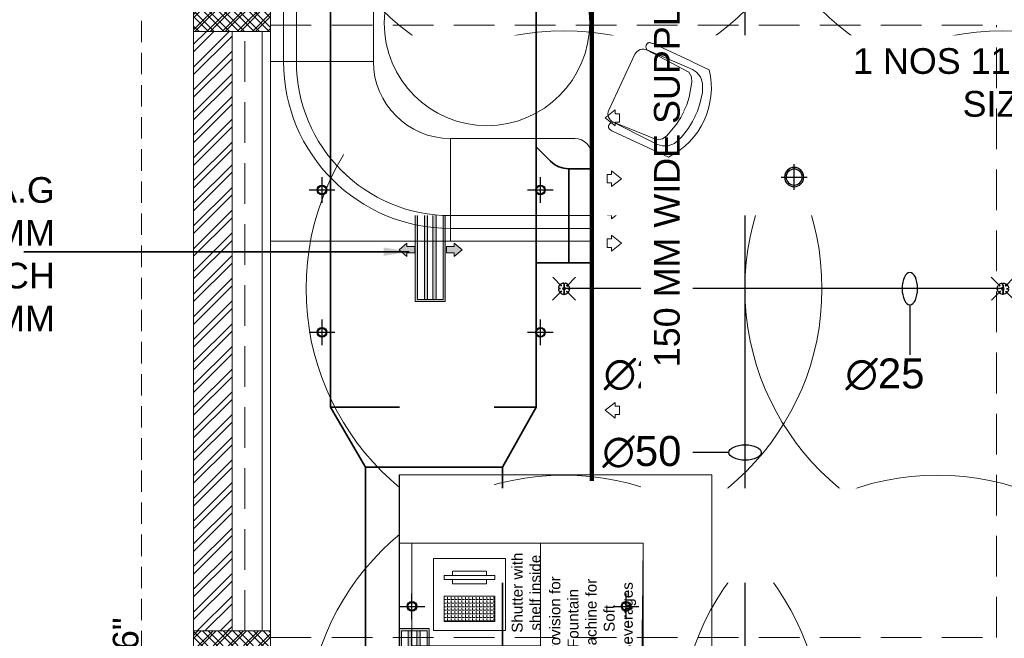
# Model space of a CAD drawing. Header units: inches. Extents: x 105152 to 158499, y 12149 to 30915.
# Tile 145 of 256: x 126132 to 126361, y 21134 to 21279. Entities that reach past the tile are written whole.
import ezdxf

# ---------------------------------------------------------------- set-up
doc = ezdxf.new("R2010")
doc.units = ezdxf.units.IN
doc.header["$MEASUREMENT"] = 0
doc.header["$PDMODE"] = 34
doc.linetypes.add('HIDDEN', pattern=[0.375, 0.25, -0.125])
doc.linetypes.add('HIDDEN2', pattern=[0.1875, 0.125, -0.0625])
doc.layers.add('15w led', color=7, linetype='Continuous', true_color=0xe600e6)
for name, color, linetype, lineweight in [('AC DUCT', 5, 'Continuous', 35), ('AR - PLAN', 251, 'Continuous', 5), ('BEAM', 173, 'Continuous', 5), ('COVERAGE ', 251, 'Continuous', 5), ('EQUIPMENT', 7, 'Continuous', 25), ('FIRE', 1, 'Continuous', 25), ('FIRE TEXT', 7, 'Continuous', 25), ('HVAC SERVICE', 1, 'Continuous', 35), ('HVAC TEXT PP', 104, 'Continuous', 20), ('PD_BRICK WALL_115', 134, 'Continuous', 30), ('PD_COLUMN', 2, 'Continuous', 60), ('PD_ELEVATION_03', 80, 'Continuous', 25), ('PD_FURNITURE_LOOSE', 20, 'Continuous', 18), ('PD_HATCH', 45, 'Continuous', 9), ('SAG', 140, 'Continuous', 20), ('SH-SPRINKLAR', 1, 'Continuous', 0)]:
    doc.layers.add(name, color=color, linetype=linetype, lineweight=lineweight)
for name, color, linetype in [('PD_DIMENSION', 101, 'Continuous'), ('PD_LIGHTING', 23, 'Continuous'), ('PDF_furniture', 7, 'Continuous'), ('PDF_text', 7, 'Continuous'), ('PP-SPRINKLER', 1, 'Continuous')]:
    doc.layers.add(name, color=color, linetype=linetype)
doc.styles.add('PDF Swiss721BT-RomanCondensed', font='arial.ttf')
doc.styles.get("Standard").update_dxf_attribs({"font": 'arial.ttf', "height": 6})
doc.styles.add('text Ht 200mm', font='arial.ttf')
doc.dimstyles.new('ISO-10', dxfattribs={"dimtxt": 6, "dimasz": 0.5, "dimexe": 1.25, "dimexo": 0.625, "dimtad": 1, "dimtoh": 1, "dimdec": 1, "dimlunit": 4, "dimtxsty": 'Standard', "dimblk": 'ARCHTICK', "dimcen": 2.5, "dimclrt": 3, "dimadec": 0, "dimazin": 0, "dimtfac": 1, "dimtdec": 1, "dimtmove": 1, "dimatfit": 3, "dimfxl": 1, "dimarcsym": 0})
pattern_1 = [(45, (144327.2833, 25769.4912), (-1.767766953, 1.767766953), []), (135, (144327.2833, 25769.4912), (-1.767766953, -1.767766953), [])]

# ---------------------------------------------------------------- blocks, each defined once
blk = doc.blocks.new('PP-CEILING PENDANT')
at = {"layer": 'COVERAGE ', "color": 8, "lineweight": 5}
blk.add_circle((0, 0), 1700, dxfattribs=at)
at = {"layer": 'SH-SPRINKLAR', "lineweight": -3}
for p, q in [((-16.9, 17), (-75.6, 75.8)), ((17.2, 16.7), (75.4, 75)), ((-24, 0.1), (-37.4, -2.9)), ((-24, 0.8), (-37.3, 3.8)), ((-17.1, 16.7), (-28.7, 24.1)), ((-16.6, 17.3), (-23.9, 28.9)), ((-0.4, 24), (-3.4, 37.3)), ((-1.5, 8.9), (-1.5, 23.9)), ((0.6, 24), (3.5, 37.3)), ((1.5, 8.9), (1.5, 23.9)), ((16.8, 17.2), (24.1, 28.7)), ((17.6, 16.3), (29.1, 23.7)), ((23.9, -0.1), (37.4, 2.9)), ((-17.5, -16.3), (-76.5, -75.3)), ((-17.8, -16.1), (-29.3, -23.4)), ((-17.3, -16.6), (-24.7, -28.2)), ((-1.5, -23.9), (-4.5, -37.2)), ((-1.5, -23.9), (-1.5, -8.9)), ((-0.6, -24), (2.3, -37.4)), ((1.5, -23.9), (1.5, -8.9)), ((15.8, -18), (23.1, -29.5)), ((16.2, -17.7), (74.6, -76.1)), ((16.6, -17.3), (28.2, -24.7)), ((23.9, -1.3), (37.3, -4.2))]:
    blk.add_line(p, q, dxfattribs=at)
for centre, major_axis, start_param, end_param in [((0, 0), (26.5, 26.5), 1.657505, 2.255676), ((0, 0), (-26.5, 26.5), 5.588406, 6.189787), ((0, 0), (0.02, 8.87), 5.497787, 11.780972), ((0, 0), (0.02, 6.56), 5.497787, 11.780972), ((0, 23.4), (1.12, 1.12), 5.863873, 8.273293), ((0, 0), (-26.5, 26.5), 4.798644, 5.40368), ((0, 0), (26.5, 26.5), 5.57395, 6.180955), ((0, 0), (-26.5, 26.5), 0.862204, 1.45951), ((0, 0), (-26.5, 26.5), 1.637496, 2.236801), ((0, -23.4), (1.12, 1.12), 2.722281, 5.131701), ((0, 0), (-26.5, 26.5), 2.418515, 3.021492), ((0, 0), (26.5, 26.5), 4.778634, 5.384791)]:
    blk.add_ellipse(centre, major_axis=major_axis, ratio=1, start_param=start_param, end_param=end_param, dxfattribs=at)
blk = doc.blocks.new('PP-SP ARROW')
at = {"color": 3}
blk.add_line((-31.5, 0), (-128.7, 0), dxfattribs=at)
blk.add_ellipse((0, 0), major_axis=(-31.5, 0), ratio=0.476486, dxfattribs=at)
blk = doc.blocks.new('zw$AA05')
at = {"layer": 'SAG'}
for p, q in [((-2.44, 0), (-1.23, 1.03)), ((-2.44, 0), (-1.23, -1.03)), ((-1.23, 1.03), (-1.23, 0.5)), ((-1.23, 0.5), (0, 0.5)), ((0, 0.5), (0, 0)), ((0, -0.5), (0, 0)), ((-1.23, -1.03), (-1.23, -0.5)), ((-1.23, -0.5), (0, -0.5))]:
    blk.add_line(p, q, dxfattribs=at)
blk = doc.blocks.new('zw$8A54')
at = {"layer": 'SAG'}
h = blk.add_hatch(color=256, dxfattribs=at)
h.dxf.hatch_style = 1
h.paths.add_polyline_path([(-4.13, 11.5), (-4.13, -11.5), (2.87, -11.5), (2.87, 11.5)])
h.paths.add_polyline_path([(-3.63, 11), (-3.63, -11), (2.37, -11), (2.37, 11)], flags=16)
h = blk.add_hatch(color=256, dxfattribs=at)
h.dxf.hatch_style = 1
h.paths.add_polyline_path([(-0.01, -11), (-0.01, 11), (0.74, 11), (0.74, -11)])
h.paths.add_polyline_path([(-2.01, -11), (-2.01, 11), (-1.25, 11), (-1.25, -11)])
h = blk.add_hatch(color=256, dxfattribs=at)
h.dxf.hatch_style = 1
h.paths.add_polyline_path([(-7.91, 0.6), (-6.1, -0.94), (-6.1, -0.14), (-4.26, -0.14), (-4.26, 0.6), (-4.26, 1.35), (-6.1, 1.35), (-6.1, 2.14)])
h = blk.add_hatch(color=256, dxfattribs=at)
h.dxf.hatch_style = 1
h.paths.add_polyline_path([(3.13, 1.35), (3.13, 0.6), (3.13, -0.14), (4.97, -0.14), (4.97, -0.94), (6.78, 0.6), (4.97, 2.14), (4.97, 1.35)])
at = {"color": 1}
for points in [[(-4.13, 11.5), (2.87, 11.5), (2.87, -11.5), (-4.13, -11.5)], [(2.37, -11), (-3.63, -11), (-3.63, 11), (2.37, 11)], [(-2.01, 11), (-1.25, 11), (-1.25, -11), (-2.01, -11)], [(0.74, 11), (0, 11), (0, -11), (0.74, -11)]]:
    blk.add_lwpolyline(points, close=True, dxfattribs=at)
for points in [[(-2.01, 11), (-1.25, 11), (-1.25, -11), (-2.01, -11)], [(-0.01, 11), (0.74, 11), (0.74, -11), (-0.01, -11)]]:
    blk.add_lwpolyline(points, close=True)
at = {"layer": 'SAG'}
for points in [[(-4.13, 11.5), (2.87, 11.5), (2.87, -11.5), (-4.13, -11.5)], [(-3.63, 11), (2.37, 11), (2.37, -11), (-3.63, -11)]]:
    blk.add_lwpolyline(points, close=True, dxfattribs=at)
for points in [[(-2.12, -11), (-3.63, -11), (-3.63, 11), (-2.12, 11)], [(-1.22, 11), (0, 11)], [(1.1, 11), (2.37, 11), (2.37, -11), (1.1, -11)], [(0, -11), (-1.22, -11)]]:
    blk.add_lwpolyline(points, dxfattribs=at)
at = {"layer": 'SAG', "yscale": 1.5, "zscale": 1.5}
for p, xscale in [((-4.26, 0.6), 1.5), ((3.13, 0.6), -1.5)]:
    blk.add_blockref('zw$AA05', p, dxfattribs=dict(at, xscale=xscale))
blk = doc.blocks.new('zw$C36')
at = {"layer": 'SAG'}
for p, q in [((-2.24, 0), (-0.7, 1.24)), ((-2.24, 0), (-0.7, -1.24)), ((-2.24, 0), (-0.7, -1.24)), ((-0.7, 1.24), (-0.7, 0.65)), ((-0.7, 0.65), (0, 0.65)), ((0, 0.65), (0, 0)), ((0, -0.65), (0, 0)), ((-0.7, -1.24), (-0.7, -0.65)), ((-0.7, -0.65), (0, -0.65))]:
    blk.add_line(p, q, dxfattribs=at)
blk = doc.blocks.new('_ArchTick')
at = {"color": 0, "linetype": 'ByBlock', "const_width": 0.15}
blk.add_lwpolyline([(-0.5, -0.5), (0.5, 0.5)], dxfattribs=at)
blk = doc.blocks.new('ight 18w')
at = {"lineweight": 25}
for p, q in [((0, 6), (0, -6)), ((6, 0), (-6, 0))]:
    blk.add_line(p, q, dxfattribs=at)
for radius in [4.5, 3.75]:
    blk.add_circle((0, 0), radius, dxfattribs=at)
blk = doc.blocks.new('GFHFGSDF')
at = {"lineweight": 25}
for p, q in [((0, -3), (0, 3)), ((-3, 0), (3, 0))]:
    blk.add_line(p, q, dxfattribs=at)
for radius in [1.12, 0.938]:
    blk.add_circle((0, 0), radius, dxfattribs=at)
blk = doc.blocks.new('FF. ELE')
at = {"layer": '15w led', "color": 2, "xscale": -0.5, "yscale": 0.5, "zscale": 0.5, "rotation": 89.99999999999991}
blk.add_blockref('ight 18w', (110.25, 557.5), dxfattribs=at)
at = {"layer": 'PD_LIGHTING', "color": 2}
for p in [(0, 554.5), (51, 554.5), (0, 521.25), (51, 521.25), (21, 457.25), (71, 457.25)]:
    blk.add_blockref('GFHFGSDF', p, dxfattribs=at)
blk = doc.blocks.new('A$C57124B3B')
at = {"color": 251, "lineweight": 5}
for p, q in [((664.8, 108.7), (664.8, 505.8)), ((45.6, 504.4), (45.6, 108.7))]:
    blk.add_line(p, q, dxfattribs=at)
blk.add_lwpolyline([(353.4, 143.9), (309.5, 143.9), (260.3, 150.9), (165.5, 175.5), (135.6, 193), (116.3, 221.1), (100.2, 522.3, -0.429937), (157.5, 582.7), (552.9, 582.7, -0.429937), (610.2, 522.3), (594.1, 221.1), (574.7, 193), (544.9, 175.5), (450, 150.9), (400.9, 143.9), (356.9, 143.9)], format="xyb", dxfattribs=at)
for points in [[(100.1, 525.3), (95.1, 530.4), (90.5, 534.4), (86, 537.4), (81.9, 539.5), (78.1, 540.8), (74.6, 541.6), (71.3, 541.8), (68.3, 541.7), (65.6, 541.4), (63.1, 540.9), (60.9, 540.1), (58.9, 539.2), (57, 538), (55.4, 536.7), (53.9, 535.2), (52.5, 533.5), (51.2, 531.6), (50.1, 529.3), (49, 526.2), (47.9, 521.9), (47, 516.3), (46.1, 509.1), (45.8, 505.8)], [(100.1, 525.3), (91.7, 265), (90, 207.1), (95.2, 175.5), (111, 140.4), (142.7, 110.5), (197.1, 85.9), (269.1, 70.1), (318.3, 64.9), (356.9, 64.9)], [(610.4, 525.3), (618.8, 265), (620.6, 207.1), (615.3, 175.5), (599.5, 140.4), (567.9, 110.5), (513.4, 85.9), (441.4, 70.1), (392.2, 64.9), (353.6, 64.9)], [(610.4, 525.3), (615.4, 530.4), (620.1, 534.4), (624.5, 537.4), (628.6, 539.5), (632.4, 540.8), (636, 541.6), (639.2, 541.8), (642.2, 541.7), (644.9, 541.4), (647.4, 540.9), (649.6, 540.1), (651.7, 539.2), (653.5, 538), (655.1, 536.7), (656.6, 535.2), (658, 533.5), (659.3, 531.6), (660.5, 529.3), (661.5, 526.2), (662.6, 521.9), (663.5, 516.3), (664.4, 509.1), (664.8, 505.8)]]:
    blk.add_lwpolyline(points, dxfattribs=at)
blk.add_arc((355.2, 498.7), 498, 231.56297, 308.43703, dxfattribs=at)
blk = doc.blocks.new('FIXEDSEATING012')
at = {"color": 251, "lineweight": 5}
for p, q in [((0, 0), (0, -102)), ((75, 0), (0, 0)), ((42, -24), (42, 0)), ((75, -3), (75, 0)), ((75, -3), (42, -3)), ((75, -20), (75, -3)), ((42, -6), (75, -6)), ((42, -24), (71, -24)), ((24, -42), (0, -42)), ((3, -42), (3, -60)), ((6, -42), (6, -60)), ((24, -42), (24, -60)), ((24, -60), (0, -60)), ((42, -78), (71, -78)), ((42, -78), (42, -102)), ((75, -102), (75, -82)), ((42, -96), (75, -96)), ((75, -99), (42, -99)), ((75, -102), (0, -102))]:
    blk.add_line(p, q, dxfattribs=at)
blk.add_circle((50.51, -51), 24, dxfattribs=at)
for centre, radius, start, end in [((42, -42), 39, 90, 180), ((42, -42), 36, 90, 180), ((71, -20), 4, 270, 0), ((42, -42), 18, 90, 180), ((42, -60), 39, 180, 270), ((42, -60), 36, 180, 270), ((42, -60), 18, 180, 270), ((71, -82), 4, 0, 90)]:
    blk.add_arc(centre, radius, start, end, dxfattribs=at)
at = {"color": 251, "extrusion": (0, 0, -1), "yscale": 0.03640297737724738, "zscale": -0.03640297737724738}
for p, xscale, rotation in [((-95.77, -16.47), 0.03640297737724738, 245), ((-95.77, -85.53), -0.03640297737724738, 295)]:
    blk.add_blockref('A$C57124B3B', p, dxfattribs=dict(at, xscale=xscale, rotation=rotation))
blk = doc.blocks.new('*D642')
at = {"layer": 'Defpoints', "color": 0}
for p in [(-1107, -9), (-1128.13, -939), (-1107, -939)]:
    blk.add_point(p, dxfattribs=at)
at = {"layer": 'PD_DIMENSION', "color": 0, "linetype": 'HIDDEN', "lineweight": -2, "ltscale": 20}
for p, q in [((-1107.62, -9), (-1129.38, -9)), ((-1128.13, -9), (-1128.13, -939)), ((-1107.62, -939), (-1129.38, -939))]:
    blk.add_line(p, q, dxfattribs=at)
at = {"layer": 'PD_DIMENSION', "color": 0, "lineweight": -2, "xscale": 0.5, "yscale": 0.5, "zscale": 0.5}
for p, rotation in [((-1128.13, -9), 90), ((-1128.13, -939), 270)]:
    blk.add_blockref('_ArchTick', p, dxfattribs=dict(at, rotation=rotation))
at = {"layer": 'PD_DIMENSION', "color": 3, "lineweight": 5, "insert": (-1131.82, -474), "char_height": 6, "attachment_point": 5, "rotation": 90}
blk.add_mtext('77\'-6"', dxfattribs=at)
blk = doc.blocks.new('ffbggb')
at = {"layer": 'EQUIPMENT', "color": 251, "lineweight": 5}
for p, q in [((75682.5, 5845.2), (75776.2, 5751.6)), ((75900.7, 5845.2), (75807, 5751.6)), ((75776.2, 5720.7), (75682.5, 5627.1)), ((75807.1, 5720.7), (75900.7, 5627.1))]:
    blk.add_line(p, q, dxfattribs=at)
for points in [[(75950.1, 5339.7), (75633.1, 5339.7, -0.414214), (75598.2, 5374.5), (75598.2, 6078.5, -0.414214), (75633.1, 6113.3), (75950.1, 6113.3, -0.414214), (75985, 6078.4), (75985, 5374.6, -0.414214)], [(75950.1, 5346.6), (75633.1, 5346.6, -0.414214), (75605.2, 5374.5), (75605.2, 6078.5, -0.414214), (75633.1, 6106.4), (75950.1, 6106.4, -0.414214), (75978.1, 6078.4), (75978.1, 5374.6, -0.414214)]]:
    blk.add_lwpolyline(points, format="xyb", close=True, dxfattribs=at)
at = {"layer": 'EQUIPMENT', "color": 251, "linetype": 'HIDDEN2', "lineweight": 5}
blk.add_lwpolyline([(75612.2, 6099.3), (75612.2, 5353.7), (75971, 5353.7), (75971, 6099.3)], close=True, dxfattribs=at)
for points in [[(75653.9, 6099.3), (75653.9, 5353.7)], [(75717.3, 6099.3), (75717.3, 5353.7)], [(75780.8, 6099.3), (75780.8, 5353.7)], [(75844.2, 6099.3), (75844.2, 5353.7)], [(75907.6, 6099.3), (75907.6, 5353.7)], [(75971, 6099.3), (75971, 5353.7)], [(75631.2, 6032.6), (75950.1, 6032.6)], [(75631.2, 5972.9), (75950.1, 5972.9)], [(75631.2, 5913.1), (75950.1, 5913.1)], [(75631.2, 5853.3), (75950.1, 5853.3)], [(75631.2, 5793.5), (75950.1, 5793.5)], [(75630, 5733.7), (75948.9, 5733.7)], [(75630, 5673.9), (75948.9, 5673.9)], [(75628.8, 5614.1), (75947.7, 5614.1)], [(75628.8, 5554.4), (75947.7, 5554.4)], [(75627.6, 5494.6), (75946.5, 5494.6)], [(75627.6, 5434.8), (75946.5, 5434.8)], [(75626.4, 5375), (75945.3, 5375)]]:
    blk.add_lwpolyline(points, dxfattribs=at)
at = {"layer": 'EQUIPMENT', "color": 251, "lineweight": 5}
for radius in [21.8, 18.5]:
    blk.add_circle((75791.6, 5736.2), radius, dxfattribs=at)
blk = doc.blocks.new('POS')
at = {"lineweight": 5}
h = blk.add_hatch(dxfattribs=at)
h.set_pattern_fill('ANGLE', color=251, scale=3)
h.set_pattern_definition([(0, (2836.12, 713.273), (0, 20.955), [15.24, -5.715]), (90, (2836.12, 713.273), (-20.955, 1e-15), [15.24, -5.715])])
h.paths.add_polyline_path([(-150, 202.8), (-150, 52.8), (150, 52.8), (150, 202.8)])
at = {"color": 251, "lineweight": 5}
for p, q in [((0, 350), (-100, 350)), ((-100, 350), (-100, 325)), ((0, 350), (100, 350)), ((100, 350), (100, 325)), ((-100, 275), (-100, 300)), ((100, 275), (100, 300)), ((0, 275), (-100, 275)), ((0, 275), (100, 275))]:
    blk.add_line(p, q, dxfattribs=at)
for points in [[(-212.5, 425), (212.5, 425), (212.5, 0), (-212.5, 0)], [(-150, 325), (150, 325), (150, 300), (-150, 300)], [(-150, 202.8), (150, 202.8), (150, 52.8), (-150, 52.8)]]:
    blk.add_lwpolyline(points, close=True, dxfattribs=at)
blk = doc.blocks.new('A$C449A6072')
at = {"color": 251, "lineweight": 5}
for points in [[(68.53, -15), (92.53, -15), (92.53, 9), (68.53, 9)], [(94.87, 5.1), (113.86, 5.1), (113.86, -6.84), (94.87, -6.84)], [(0.99, -49.42), (0.99, -68.41), (-11.95, -68.41), (-11.95, -49.42)]]:
    blk.add_lwpolyline(points, close=True, dxfattribs=at)
at = {"layer": 'PDF_furniture', "color": 251, "lineweight": 5}
for p, q in [((4.52, -12), (-19, -12)), ((4.52, -12), (4.52, -48)), ((166.5, -63), (166.5, -33)), ((190.5, -33), (166.5, -33)), ((4.52, -48), (-19, -48)), ((76.4, -86.4), (76.4, -63))]:
    blk.add_line(p, q, dxfattribs=at)
for points in [[(67.65, 9), (15, 9), (15, -7.96), (67.65, -7.96)], [(146.01, 9), (93.36, 9), (93.36, -7.96), (146.01, -7.96)], [(6, -86.4), (29.4, -86.4), (29.4, -63), (6, -63)], [(30.62, -82.5), (51.12, -82.5), (51.12, -63), (30.62, -63)], [(52.5, -63), (100.3, -63), (100.3, -86.4), (52.5, -86.4)]]:
    blk.add_lwpolyline(points, close=True, dxfattribs=at)
for points in [[(15, -7.96), (31.36, -14.27)], [(50.45, -7.96), (34.09, -14.27)], [(67.65, -7.96), (51.29, -14.27)], [(93.36, -7.96), (109.72, -14.27)], [(128.81, -7.96), (112.45, -14.27)], [(146.01, -7.96), (129.65, -14.27)], [(92.53, -15), (70.37, -23.53)], [(166.5, -33), (160.47, -46.18)], [(166.5, -63), (160.47, -48.79)], [(100.3, -63), (115, -56.76)], [(133.4, -63), (117.7, -56.76)], [(133.4, -63), (148.1, -56.76)], [(166.5, -63), (150.8, -56.76)]]:
    blk.add_lwpolyline(points, dxfattribs=at)
for points in [[(133.4, -63), (100.3, -63), (100.3, -86.4), (133.4, -86.4), (133.4, -63, -1.384008)], [(190.5, -63), (133.4, -63), (133.4, -86.4), (190.5, -87), (190.5, -63, -1.384008)]]:
    blk.add_lwpolyline(points, format="xyb", close=True, dxfattribs=at)
for centre, radius, start, end in [((17.77, -8.03), 14.95, 335.3347, 0.2423), ((43.91, -8.84), 11.22, 175.5156, 208.9074), ((61.11, -8.84), 11.22, 175.5156, 208.9074), ((96.14, -8.03), 14.95, 335.3347, 0.2423), ((122.28, -8.84), 11.22, 175.5156, 208.9074), ((139.47, -8.84), 11.22, 175.5156, 208.9074), ((83.68, -16.19), 15.2, 175.5156, 208.9074), ((165.66, -36.77), 10.74, 241.0926, 274.4844), ((165.66, -58.19), 10.74, 85.5156, 118.9074), ((105.27, -62.13), 11.11, 355.5156, 28.9074), ((127.43, -62.13), 11.11, 151.0926, 184.4844), ((138.37, -62.13), 11.11, 355.5156, 28.9074), ((160.53, -62.13), 11.11, 151.0926, 184.4844)]:
    blk.add_arc(centre, radius, start, end, dxfattribs=at)
at = {"layer": 'EQUIPMENT', "color": 251, "ltscale": 10, "xscale": 0.03962400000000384, "yscale": 0.03962400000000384, "zscale": 0.03962400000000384, "rotation": 270}
blk.add_blockref('POS', (170.12, -46.43), dxfattribs=at)
at = {"layer": 'PDF_furniture', "color": 251, "xscale": 0.039, "yscale": 0.039, "zscale": 0.039}
blk.add_blockref('ffbggb', (-2964.39, -253.23), dxfattribs=at)
at = {"layer": 'PDF_text', "color": 251, "attachment_point": 4, "style": 'PDF Swiss721BT-RomanCondensed'}
for s, insert, char_height, width in [('\\pxqc;Celfrost 3 door back bar chiller \\Pas/selection', (34.23, 0.81), 3.0356, 35.6591), ('\\pxqc;Celfrost 3 door back bar chiller \\Pas/selection', (112.46, 0.81), 3.0356, 35.6591), ('\\pxqc;Coffee Machine counter top', (93.26, -0.86), 2.535, 22.1904), ('\\pxqc;VISI COOLER', (69.29, -4.97), 2.535, 22.1904), ('\\pxqc;Blender ', (-23.16, -58.1), 2.535, 35.8029), ('\\pxqc;Shutter with shelf inside', (166.89, -59.7), 2.535, 24.1186), ('Drawer for Glasses', (59.62, -65.49), 2.535, 34.6491), ('\\pxqc;Ice cube machine\\P(450WX550D)', (29.86, -72.28), 2.535, 21.922), ('\\pxqc;Provision for Fountain Machine for Soft Beverages', (161.02, -75.22), 2.535, 23.837), ('\\pxqc;Provision for Fountain Machine for Beer', (109.33, -75.22), 2.535, 24.0741), ('\\pxqc;Glass washer\\P(600WX600D) ', (-0.38, -75.5), 2.535, 35.8029)]:
    blk.add_mtext(s, dxfattribs=dict(at, insert=insert, char_height=char_height, width=width))
at = {"layer": 'PDF_text', "color": 251, "insert": (1.59, -39.74), "char_height": 3.036, "width": 18.474, "attachment_point": 4, "rotation": 90, "style": 'PDF Swiss721BT-RomanCondensed'}
blk.add_mtext('\\pxqc;Sink', dxfattribs=at)
blk = doc.blocks.new('columns2')
at = {"layer": 'PD_HATCH', "lineweight": 5}
h = blk.add_hatch(dxfattribs=at)
h.set_pattern_fill('ANSI37', color=173, scale=20)
h.paths.add_polyline_path([(387, -250), (387, -268), (369, -268), (369, -250)])
h.paths.add_polyline_path([(18, 0), (18, -15), (0, -15), (0, 0)])
h.paths.add_polyline_path([(18, -828), (18, -813), (0, -813), (0, -828)])
h.paths.add_polyline_path([(201, -870), (186, -870), (186, -888), (201, -888)])
h.paths.add_polyline_path([(570, -870), (555, -870), (555, -888), (570, -888)])
h.paths.add_polyline_path([(754.5, -870), (739.5, -870), (739.5, -888), (754.5, -888)])
h.paths.add_polyline_path([(934.5, -870), (919.5, -870), (919.5, -888), (934.5, -888)])
h.paths.add_polyline_path([(385.5, -870), (370.5, -870), (370.5, -888), (385.5, -888)])
h.paths.add_polyline_path([(201, 42), (186, 42), (186, 60), (201, 60)])
h.paths.add_polyline_path([(387, -578), (387, -560), (369, -560), (369, -578)])
h.paths.add_polyline_path([(1116, -731.5), (1116, -716.5), (1098, -716.5), (1098, -731.5)])
h.paths.add_polyline_path([(1116, -111.5), (1116, -96.5), (1098, -96.5), (1098, -111.5)])
h.paths.add_polyline_path([(1116, -561.5), (1116, -576.5), (1098, -576.5), (1098, -561.5)])
h.paths.add_polyline_path([(1116, -251.5), (1116, -266.5), (1098, -266.5), (1098, -251.5)])
h.paths.add_polyline_path([(0, -731.5), (0, -716.5), (18, -716.5), (18, -731.5)])
h.paths.add_polyline_path([(0, -111.5), (0, -96.5), (18, -96.5), (18, -111.5)])
h.paths.add_polyline_path([(0, -406.5), (0, -421.5), (18, -421.5), (18, -406.5)])
h.paths.add_polyline_path([(0, -561.5), (0, -576.5), (18, -576.5), (18, -561.5)])
h.paths.add_polyline_path([(0, -251.5), (0, -266.5), (18, -266.5), (18, -251.5)])
h.paths.add_polyline_path([(993, -111.5), (993, -99.5), (984, -99.5), (984, -111.5)])
h.paths.add_polyline_path([(993, -189.5), (993, -201.5), (984, -201.5), (984, -189.5)])
h.paths.add_polyline_path([(903, -111.5), (903, -99.5), (912, -99.5), (912, -111.5)])
h.paths.add_polyline_path([(903, -189.5), (903, -201.5), (912, -201.5), (912, -189.5)])
h.paths.add_polyline_path([(75, -870), (60, -870), (60, -888), (75, -888)])
h.paths.add_polyline_path([(1116, -870), (1101, -870), (1101, -888), (1116, -888)])
h.paths.add_polyline_path([(75, 42), (60, 42), (60, 60), (75, 60)])
h.paths.add_polyline_path([(570, 42), (555, 42), (555, 60), (570, 60)])
h.paths.add_polyline_path([(754.5, 42), (739.5, 42), (739.5, 60), (754.5, 60)])
h.paths.add_polyline_path([(934.5, 42), (919.5, 42), (919.5, 60), (934.5, 60)])
h.paths.add_polyline_path([(385.5, 42), (370.5, 42), (370.5, 60), (385.5, 60)])
h.paths.add_polyline_path([(1116, 42), (1101, 42), (1101, 60), (1116, 60)])
h.paths.add_polyline_path([(738, -250), (738, -268), (756, -268), (756, -250)])
h.paths.add_polyline_path([(756, -578), (756, -560), (738, -560), (738, -578)])
at = {"layer": 'PD_COLUMN', "color": 173, "lineweight": 5}
for points in [[(0, -251.5), (0, -266.5), (18, -266.5), (18, -251.5)], [(0, -406.5), (0, -421.5), (18, -421.5), (18, -406.5)]]:
    blk.add_lwpolyline(points, close=True, dxfattribs=at)
at = {"layer": 'PD_HATCH', "color": 173, "linetype": 'HIDDEN', "lineweight": 5, "ltscale": 38}
for p, q in [((0, -406.5), (0, -266.5)), ((12, -406.5), (12, -266.5)), ((18, -265), (187.5, -265)), ((187.5, -408), (187.5, -265)), ((18, -408), (187.5, -408))]:
    blk.add_line(p, q, dxfattribs=at)
blk = doc.blocks.new('HVAC SERVICE')
at = {"layer": 'AC DUCT'}
for p, q in [((32.01, -225.79), (32.01, -414.25)), ((80.01, -380.54), (93, -380.54)), ((32.01, -414.25), (80.01, -414.25)), ((40.12, -428.25), (32.01, -414.25)), ((72.12, -428.25), (80.01, -414.25)), ((40.12, -428.25), (40.12, -650.29)), ((72.12, -428.25), (72.12, -650.29))]:
    blk.add_line(p, q, dxfattribs=at)
at = {"layer": 'SAG', "const_width": 1}
blk.add_lwpolyline([(93, -393.17), (93, -371.17)], dxfattribs=at)
at = {"layer": 'SAG'}
blk.add_blockref('zw$8A54', (55.91, -378.06), dxfattribs=at)
at = {"layer": 'SAG', "yscale": 1.5, "zscale": 1.5}
for p, xscale in [((96.56, -368.42), -1.5), ((96.56, -375.93), -1.5), ((99.47, -414.96), 1.5)]:
    blk.add_blockref('zw$C36', p, dxfattribs=dict(at, xscale=xscale))
at = {"layer": 'HVAC TEXT PP', "char_height": 6, "width": 237.4875, "attachment_point": 1, "bg_fill": 2}
for s, insert in [('\\pxqr;1 NOS 11 TR DUCT ABLE UNIT \\PSIZE:-W1820XD780H475\\PCFM 4400\\P ', (38.05, -330.39)), ('\\pxqr;14 NOS S.A.G\\PSIZE:-550X150MM\\P314 CFM EACH\\PCOLLAR SIZE:550X150MM ', (-269.88, -360.5))]:
    blk.add_mtext(s, dxfattribs=dict(at, insert=insert))
at = {"layer": 'AC DUCT'}
for p, q in [((80.01, -225.79), (80.01, -414.25)), ((83.38, -356.78), (80.01, -353.41)), ((87.62, -358.54), (93, -358.54)), ((87.62, -358.54), (87.62, -380.54)), ((93, -380.54), (93, -358.54))]:
    blk.add_line(p, q, dxfattribs=at)
blk.add_arc((87.62, -352.54), 6, 225, 270, dxfattribs=at)
at = {"layer": 'SAG', "const_width": 1}
blk.add_lwpolyline([(93, -431.5), (93, -234.87)], dxfattribs=at)
at = {"layer": 'SAG', "yscale": 1.5, "zscale": 1.5}
for p, xscale in [((99.47, -346.67), 1.5), ((96.56, -360.87), -1.5)]:
    blk.add_blockref('zw$C36', p, dxfattribs=dict(at, xscale=xscale))
at = {"layer": 'HVAC TEXT PP', "insert": (67.16, -398.37), "char_height": 6, "width": 237.4875, "attachment_point": 1, "rotation": 270, "bg_fill": 2}
blk.add_mtext('\\pxqc;800X300MM\\P2830 CFM ', dxfattribs=at)
at = {"layer": 'HVAC TEXT PP'}
blk.add_leader([(50.38, -377.92), (-39.63, -377.92)], dimstyle='ISO-10', override={"dimasz": 6, "dimtad": 0}, dxfattribs=at)
at = {"layer": 'AC DUCT'}
blk.add_line((40.12, -428.25), (72.12, -428.25), dxfattribs=at)
at = {"layer": 'SAG'}
blk.add_blockref('zw$8A54', (52.15, -477.45), dxfattribs=at)
at = {"layer": 'HVAC TEXT PP', "insert": (64.94, -436.21), "char_height": 6, "width": 237.4875, "attachment_point": 1, "bg_fill": 2}
blk.add_mtext('\\pxqr;800 CFM \\PF.A.D', dxfattribs=at)
at = {"layer": 'HVAC TEXT PP', "insert": (107.52, -459.83), "char_height": 6, "width": 237.4875, "attachment_point": 1, "rotation": 90, "bg_fill": 2}
blk.add_mtext('\\pxqr;150 MM WIDE SUPPLY AIR RETIRN AIR GRILL', dxfattribs=at)
blk = doc.blocks.new('FIRST FLOOR PLAN 0')
at = {"layer": 'PD_HATCH', "lineweight": 5}
h = blk.add_hatch(dxfattribs=at)
h.set_pattern_fill('ANSI32', color=251, scale=10)
h.set_pattern_definition([(45, (-1110.15, -834.2493), (-2.65165, 2.65165), []), (45, (-1108.3824, -834.2493), (-2.65165, 2.65165), [])])
h.paths.add_polyline_path([(-1107, -791.5), (-1116, -791.5), (-1116, -873), (-1107, -873)])
h.paths.add_polyline_path([(-745.5, -939), (-915, -939), (-915, -948), (-745.5, -948)])
h.paths.add_polyline_path([(-561, -939), (-730.5, -939), (-730.5, -948), (-561, -948)])
h.paths.add_polyline_path([(-1107, -75), (-1116, -75), (-1116, -156.5), (-1107, -156.5)])
h.paths.add_polyline_path([(-1107, -171.5), (-1116, -171.5), (-1116, -311.5), (-1107, -311.5)])
h.paths.add_polyline_path([(-1107, -326.5), (-1116, -326.5), (-1116, -466.5), (-1107, -466.5)])
h.paths.add_polyline_path([(-1107, -481.5), (-1116, -481.5), (-1116, -621.5), (-1107, -621.5)])
h.paths.add_polyline_path([(-1107, -636.5), (-1116, -636.5), (-1116, -776.5), (-1107, -776.5)])
h.paths.add_polyline_path([(-15, 0), (-181.5, 0), (-181.5, -9), (-15, -9)])
h.paths.add_polyline_path([(-196.5, 0), (-361.5, 0), (-361.5, -9), (-196.5, -9)])
h.paths.add_polyline_path([(-376.5, 0), (-546, 0), (-546, -9), (-376.5, -9)])
h.paths.add_polyline_path([(-561, 0), (-730.5, 0), (-730.5, -9), (-561, -9)])
h.paths.add_polyline_path([(-930, 0), (-1041, 0), (-1041, -9), (-930, -9)])
h.paths.add_polyline_path([(-1056, 0), (-1116, 0), (-1116, -60), (-1107, -60), (-1107, -9), (-1056, -9)])
h.paths.add_polyline_path([(-1107, -888), (-1116, -888), (-1116, -948), (-1056, -948), (-1056, -939), (-1107, -939)])
h.paths.add_polyline_path([(-930, -939), (-1041, -939), (-1041, -948), (-930, -948)])
h.paths.add_polyline_path([(-521.25, -939), (-546, -939), (-546, -948), (-521.25, -948)])
h.paths.add_polyline_path([(-376.5, -939), (-401.25, -939), (-401.25, -948), (-376.5, -948)])
h.paths.add_polyline_path([(-339, -939), (-361.5, -939), (-361.5, -948), (-339, -948)])
h.paths.add_polyline_path([(-196.5, -939), (-219, -939), (-219, -948), (-196.5, -948)])
h.paths.add_polyline_path([(-159, -939), (-181.5, -939), (-181.5, -948), (-159, -948)])
h.paths.add_polyline_path([(-15, -939), (-39, -939), (-39, -948), (-15, -948)])
h.paths.add_polyline_path([(0, -930), (-9, -930)])
h.paths.add_polyline_path([(0, -791.5), (-9, -791.5), (-9, -930), (0, -930)])
h.paths.add_polyline_path([(0, -636.5), (-9, -636.5), (-9, -776.5), (0, -776.5)])
h.paths.add_polyline_path([(0, -326.5), (-9, -326.5), (-9, -621.5), (0, -621.5)])
h.paths.add_polyline_path([(0, -18), (-9, -18), (-9, -156.5), (0, -156.5)])
h.paths.add_polyline_path([(-18, -159.5), (-123, -159.5), (-123, -168.5), (-18, -168.5)])
h.paths.add_polyline_path([(-123, -171.5), (-132, -171.5), (-132, -249.5), (-123, -249.5)])
h.paths.add_polyline_path([(-132, -159.5), (-204, -159.5), (-204, -168.5), (-132, -168.5)])
h.paths.add_polyline_path([(-204, -171.5), (-213, -171.5), (-213, -249.5), (-204, -249.5)])
h.paths.add_polyline_path([(-213, -159.5), (-294, -159.5), (-294, -261.5), (-267, -261.5), (-267, -252.5), (-285, -252.5), (-285, -168.5), (-213, -168.5)])
h.paths.add_polyline_path([(-213, -252.5), (-231, -252.5), (-231, -261.5), (-213, -261.5)], flags=17)
h.paths.add_polyline_path([(-186, -252.5), (-204, -252.5), (-204, -261.5), (-186, -261.5)])
h.paths.add_polyline_path([(-132, -252.5), (-150, -252.5), (-150, -261.5), (-132, -261.5)])
h.paths.add_polyline_path([(-123, -261.5), (-132, -261.5), (-132, -324.5), (-123, -324.5)])
h.paths.add_polyline_path([(0, -310.5), (-9, -310.5), (-9, -311.5), (0, -311.5)])
h.paths.add_polyline_path([(0, -171.5), (-9, -171.5), (-9, -190.5), (0, -190.5)])
h.paths.add_polyline_path([(-878.25, -9), (-878.25, 0), (-915, 0), (-915, -9)])
h.paths.add_polyline_path([(-782.25, 0), (-782.25, -9), (-745.5, -9), (-745.5, 0)])
h = blk.add_hatch(dxfattribs=at)
h.set_pattern_fill('ANSI37', color=251, scale=20)
h.set_pattern_definition(pattern_1)
h.paths.add_polyline_path([(-1116, -311.5), (-1116, -326.5), (-1098, -326.5), (-1098, -311.5)])
h = blk.add_hatch(dxfattribs=at)
h.set_pattern_fill('ANSI37', color=251, scale=20)
h.set_pattern_definition(pattern_1)
h.paths.add_polyline_path([(-1116, -466.5), (-1116, -481.5), (-1098, -481.5), (-1098, -466.5)])
at = {"layer": 'PD_BRICK WALL_115', "color": 251, "lineweight": 5}
for p, q in [((-1116, -326.5), (-1116, -466.5)), ((-1107, -326.5), (-1107, -466.5))]:
    blk.add_line(p, q, dxfattribs=at)
at = {"layer": 'PD_COLUMN', "color": 251, "lineweight": 5}
for points in [[(-1116, -311.5), (-1116, -326.5), (-1098, -326.5), (-1098, -311.5)], [(-1116, -466.5), (-1116, -481.5), (-1098, -481.5), (-1098, -466.5)]]:
    blk.add_lwpolyline(points, close=True, dxfattribs=at)
at = {"layer": 'PD_ELEVATION_03', "color": 251, "lineweight": 5}
for p, q in [((-1068, -446), (-1068, -430)), ((-995, -430), (-1068, -430)), ((-995, -671.5), (-995, -430)), ((-1011, -446), (-1068, -446)), ((-1011, -655.5), (-1011, -446))]:
    blk.add_line(p, q, dxfattribs=at)
blk.add_lwpolyline([(-1100, -466.5), (-1100, -326.5), (-1098, -326.5), (-1098, -466.5)], close=True, dxfattribs=at)
at = {"layer": 'PD_FURNITURE_LOOSE', "color": 251, "lineweight": 5, "ltscale": 10}
blk.add_line((-1068, -446), (-1068, -471), dxfattribs=at)
at = {"color": 251, "rotation": 90}
blk.add_blockref('A$C449A6072', (-1098, -636.5), dxfattribs=at)
at = {"layer": 'PD_FURNITURE_LOOSE', "color": 251}
blk.add_blockref('FIXEDSEATING012', (-1098, -273.5), dxfattribs=at)
at = {"layer": 'PD_DIMENSION', "color": 251, "lineweight": 5, "ltscale": 20}
dim = blk.add_linear_dim(base=(-1128.13, -939), p1=(-1107, -9), p2=(-1107, -939), angle=90, dimstyle='ISO-10', override={"dimfxl": 25.4, "dimfxlon": 1, "dimarcsym": 1}, dxfattribs=at)
dim.commit()
dim.dimension.update_dxf_attribs({"geometry": '*D642', "text_midpoint": (-1131.82, -474)})

msp = doc.modelspace()

# ---------------------------------------------------------------- linework, layer by layer
at = {"layer": 'FIRE'}
for p, q in [((126300.96, 20713.37, 0), (126300.96, 21309.25, 0)), ((126361.17, 21215.96, 0), (126258.67, 21215.96))]:
    msp.add_line(p, q, dxfattribs=at)

# ---------------------------------------------------------------- block references
at = {"layer": 'FIRE TEXT', "zscale": 0.03999999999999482}
for p, xscale, yscale, rotation in [((126300.96, 21251.01, 0), 0.1199999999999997, 0.1199999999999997, 360), ((126282.99, 21215.96), -0.1199999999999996, 0.1199999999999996, 270), ((126339.43, 21215.96, 0), -0.1199999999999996, 0.1199999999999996, 270), ((126300.96, 21177.69, 0), 0.1199999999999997, 0.1199999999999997, 360)]:
    msp.add_blockref('PP-SP ARROW', p, dxfattribs=dict(at, xscale=xscale, yscale=yscale, rotation=rotation))
at = {"layer": 'PP-SPRINKLER', "yscale": 0.03543314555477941, "zscale": 35.43314555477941}
for p, xscale in [((126258.67, 21323.81), -0.03543314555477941), ((126361.16, 21323.81), 0.03543314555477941)]:
    msp.add_blockref('PP-CEILING PENDANT', p, dxfattribs=dict(at, xscale=xscale))
at = {"layer": 'PP-SPRINKLER', "yscale": 0.03543314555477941, "zscale": 35.43314555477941, "rotation": 180}
for p, xscale in [((126258.67, 21215.94), 0.03543314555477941), ((126361.16, 21215.94), -0.03543314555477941), ((126258.67, 21112.15), 0.03543314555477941), ((126345.86, 21112.15), -0.03543314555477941)]:
    msp.add_blockref('PP-CEILING PENDANT', p, dxfattribs=dict(at, xscale=xscale))

# ---------------------------------------------------------------- texts
at = {"layer": 'FIRE TEXT', "style": 'text Ht 200mm'}
for s, p in [('∅65', (126267.36, 21248.38, 0)), ('∅25', (126267.94, 21192.65)), ('∅25', (126324.38, 21192.65, 0)), ('∅50', (126267.63, 21174.53, 0))]:
    msp.add_text(s, height=7, dxfattribs=at).set_placement(p)

# ---------------------------------------------------------------- next in the draw order: block references
at = {"layer": 'HVAC SERVICE'}
msp.add_blockref('HVAC SERVICE', (126172.16, 21602.5), dxfattribs=at)

# ---------------------------------------------------------------- next in the draw order: block references
at = {"layer": 'PD_LIGHTING', "color": 2}
msp.add_blockref('FF. ELE', (126202.16, 20684.5), dxfattribs=at)

# ---------------------------------------------------------------- next in the draw order: block references
at = {"layer": 'AR - PLAN', "color": 251}
msp.add_blockref('FIRST FLOOR PLAN 0', (127288.16, 21602.5), dxfattribs=at)

# ---------------------------------------------------------------- next in the draw order: block references
at = {"layer": 'BEAM'}
msp.add_blockref('columns2', (126172.16, 21542.5), dxfattribs=at)

doc.saveas('drawing.dxf')
